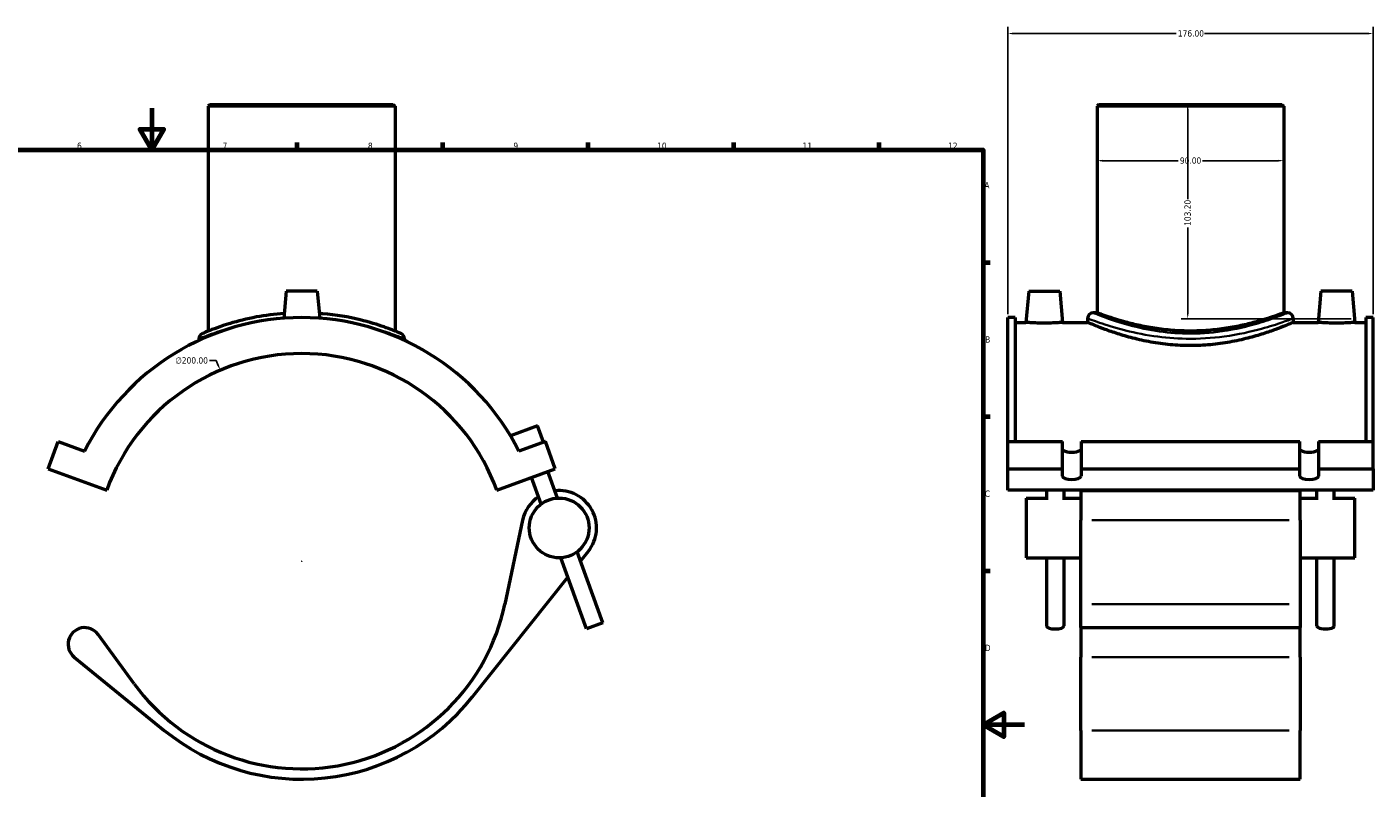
# Model space of a CAD drawing. Header units: millimetres. Extents: x -15 to 1153, y -66 to 1150.
# Tile 3 of 4: x 360 to 1009, y 267 to 633. Entities that reach past the tile are written whole.
import ezdxf

# ---------------------------------------------------------------- set-up
doc = ezdxf.new("R2010")
doc.units = ezdxf.units.MM
for name, color, linetype, lineweight in [('Border (ANSI)', 7, 'Continuous', 70), ('Dimension (ANSI)', 7, 'Continuous', 25), ('Visible (ANSI)', 7, 'Continuous', 50), ('Visible Narrow (ANSI)', 7, 'Continuous', 35)]:
    doc.layers.add(name, color=color, linetype=linetype, lineweight=lineweight)
doc.styles.add('Note Text (ANSI)', font='tahoma.ttf')
doc.dimstyles.new('Default - mm (ANSI)', dxfattribs={"dimtxt": 3.048, "dimasz": 2.5, "dimexe": 3.175, "dimexo": 1.6002, "dimgap": 0.8, "dimtad": 0, "dimtoh": 1, "dimrnd": 1e-08, "dimzin": 4, "dimdsep": 46, "dimtxsty": 'Note Text (ANSI)', "dimcen": 0.09, "dimdle": 10, "dimclrd": 256, "dimclre": 256, "dimclrt": 256, "dimadec": 1, "dimazin": 1, "dimtfac": 1, "dimtofl": 0, "dimtmove": 0, "dimatfit": 3, "dimfxl": 1, "dimtolj": 1, "dimtzin": 4, "dimlwd": -1, "dimlwe": -1, "dimarcsym": 0})

# ---------------------------------------------------------------- blocks, each defined once
blk = doc.blocks.new('Borders Default Border')
at = {"layer": 'Border (ANSI)'}
for p, q in [((490.58, 574), (490.58, 577.45)), ((560.67, 574), (560.67, 577.45)), ((630.75, 574), (630.75, 577.45)), ((700.83, 574), (700.83, 577.45)), ((770.92, 574), (770.92, 577.45)), ((821, 519.75), (824.45, 519.75)), ((821, 445.5), (824.45, 445.5)), ((821, 371.25), (824.45, 371.25))]:
    blk.add_line(p, q, dxfattribs=at)
at = {"layer": 'Border (ANSI)', "flags": 128}
for points in [[(420.5, 594), (420.5, 574), (414.73, 584), (426.27, 584), (420.5, 574)], [(20, 20), (20, 574), (821, 574), (821, 20), (20, 20)], [(841, 297), (821, 297), (831, 302.77), (831, 291.23), (821, 297)]]:
    blk.add_lwpolyline(points, dxfattribs=at)
at = {"layer": 'Border (ANSI)', "attachment_point": 7, "style": 'Note Text (ANSI)'}
for s, insert, char_height in [('6', (384.49, 574.34), 3.05), ('7', (454.6, 574.4), 3.05), ('8', (524.63, 574.33), 3.05), ('9', (594.7, 574.34), 3.05), ('10', (663.96, 574.34), 3.048), ('11', (734.04, 574.4), 3.048), ('12', (804.13, 574.4), 3.048), ('A', (821.63, 555.35), 3.05), ('B', (821.99, 481.1), 3.05), ('C', (821.8, 406.8), 3.05), ('D', (821.81, 332.6), 3.05)]:
    blk.add_mtext(s, dxfattribs=dict(at, insert=insert, char_height=char_height))
blk = doc.blocks.new('*D6')
at = {"layer": 'Defpoints', "color": 0, "transparency": 16777216}
for p in [(1008.87, 629.98), (832.87, 493.16), (1008.87, 493.16)]:
    blk.add_point(p, dxfattribs=at)
at = {"layer": 'Dimension (ANSI)', "transparency": 16777216}
for p, q in [((832.87, 494.77), (832.87, 633.15)), ((835.37, 629.98), (914.03, 629.98)), ((1006.37, 629.98), (927.71, 629.98)), ((1008.87, 494.77), (1008.87, 633.15))]:
    blk.add_line(p, q, dxfattribs=at)
for points in [[(835.37, 630.4), (835.37, 629.56), (832.87, 629.98)], [(1006.37, 630.4), (1006.37, 629.56), (1008.87, 629.98)]]:
    blk.add_solid(points, dxfattribs=at)
at = {"layer": 'Dimension (ANSI)', "transparency": 16777216, "insert": (914.83, 631.57), "char_height": 3.048, "attachment_point": 1, "style": 'Note Text (ANSI)'}
blk.add_mtext('\\A1;176.00', dxfattribs=at)
blk = doc.blocks.new('*D7')
at = {"layer": 'Defpoints', "color": 0, "transparency": 16777216}
for p in [(920.87, 595.86), (919.56, 492.66), (999.92, 492.66)]:
    blk.add_point(p, dxfattribs=at)
at = {"layer": 'Dimension (ANSI)', "transparency": 16777216}
for p, q in [((919.56, 593.36), (919.56, 550.2)), ((919.56, 495.16), (919.56, 536.53)), ((998.32, 492.66), (916.39, 492.66))]:
    blk.add_line(p, q, dxfattribs=at)
for points in [[(919.15, 593.36), (919.98, 593.36), (919.56, 595.86)], [(919.15, 495.16), (919.98, 495.16), (919.56, 492.66)]]:
    blk.add_solid(points, dxfattribs=at)
at = {"layer": 'Dimension (ANSI)', "transparency": 16777216, "insert": (917.98, 537.33), "char_height": 3.048, "attachment_point": 1, "rotation": 90, "style": 'Note Text (ANSI)'}
blk.add_mtext('\\A1;103.20', dxfattribs=at)
blk = doc.blocks.new('*D8')
at = {"layer": 'Defpoints', "color": 0, "transparency": 16777216}
for p in [(453.51, 467.85), (531.98, 283.88)]:
    blk.add_point(p, dxfattribs=at)
at = {"layer": 'Dimension (ANSI)', "transparency": 16777216}
for p, q in [((448.33, 472.44), (451.55, 472.44)), ((451.55, 472.44), (452.53, 470.15)), ((492.66, 375.86), (492.84, 375.86)), ((492.75, 375.77), (492.75, 375.95))]:
    blk.add_line(p, q, dxfattribs=at)
blk.add_solid([(452.91, 470.31), (452.15, 469.98), (453.51, 467.85)], dxfattribs=at)
at = {"layer": 'Dimension (ANSI)', "transparency": 16777216, "insert": (431.85, 474.09), "char_height": 3.048, "attachment_point": 1, "style": 'Note Text (ANSI)'}
blk.add_mtext('\\A1;∅200.00', dxfattribs=at)
blk = doc.blocks.new('*D9')
at = {"layer": 'Defpoints', "color": 0, "transparency": 16777216}
for p in [(875.87, 568.75), (875.87, 568.75), (965.87, 568.75)]:
    blk.add_point(p, dxfattribs=at)
at = {"layer": 'Dimension (ANSI)', "transparency": 16777216}
for p, q in [((878.37, 568.75), (915.01, 568.75)), ((963.37, 568.75), (926.72, 568.75))]:
    blk.add_line(p, q, dxfattribs=at)
for points in [[(878.37, 569.17), (878.37, 568.34), (875.87, 568.75)], [(963.37, 569.17), (963.37, 568.34), (965.87, 568.75)]]:
    blk.add_solid(points, dxfattribs=at)
at = {"layer": 'Dimension (ANSI)', "transparency": 16777216, "insert": (915.81, 570.34), "char_height": 3.048, "attachment_point": 1, "style": 'Note Text (ANSI)'}
blk.add_mtext('\\A1;90.00', dxfattribs=at)

msp = doc.modelspace()

# ---------------------------------------------------------------- linework, layer by layer
at = {"layer": 'Visible (ANSI)'}
for p, q in [((448.648, 595.865), (447.748, 594.965)), ((537.748, 594.965), (447.748, 594.965)), ((447.748, 594.965), (447.748, 486.676)), ((448.648, 595.865), (536.848, 595.865)), ((536.848, 595.865), (537.748, 594.965)), ((537.748, 594.965), (537.748, 486.676)), ((876.766, 595.865), (875.866, 594.965)), ((965.866, 594.965), (875.866, 594.965)), ((875.866, 594.965), (875.866, 495.465)), ((876.766, 595.865), (964.966, 595.865)), ((964.966, 595.865), (965.866, 594.965)), ((965.866, 594.965), (965.866, 495.465)), ((485.248, 505.865), (484.109, 492.846)), ((500.248, 505.865), (485.248, 505.865)), ((500.248, 505.865), (501.386, 492.846)), ((842.966, 505.865), (841.654, 490.865)), ((842.966, 505.865), (857.966, 505.865)), ((857.966, 505.865), (859.279, 490.865)), ((983.766, 505.865), (982.454, 490.865)), ((998.766, 505.865), (983.766, 505.865)), ((998.766, 505.865), (1000.079, 490.865)), ((832.866, 433.483), (832.866, 493.165)), ((836.386, 493.165), (832.866, 493.165)), ((836.386, 493.165), (836.386, 433.483)), ((875.866, 495.465), (874.066, 495.465)), ((967.666, 495.465), (965.866, 495.465)), ((1005.346, 493.165), (1005.346, 433.483)), ((1008.866, 493.165), (1005.346, 493.165)), ((1008.866, 433.483), (1008.866, 493.165)), ((836.386, 490.865), (841.654, 490.865)), ((859.279, 490.865), (871.366, 490.865)), ((871.366, 492.765), (871.366, 490.865)), ((970.366, 492.765), (970.366, 490.865)), ((970.366, 490.865), (982.454, 490.865)), ((1000.079, 490.865), (1005.346, 490.865)), ((443.248, 482.988), (443.248, 482.209)), ((542.248, 482.988), (542.248, 482.209)), ((606.307, 441.035), (593.284, 436.295)), ((609.18, 433.141), (606.307, 441.035)), ((370.587, 420.327), (375.376, 433.483)), ((375.376, 433.483), (388.098, 428.853)), ((610.119, 433.483), (597.397, 428.853)), ((614.908, 420.327), (610.119, 433.483)), ((832.866, 433.483), (859.166, 433.483)), ((832.866, 420.327), (832.866, 433.483)), ((859.166, 420.327), (859.166, 433.483)), ((868.166, 433.483), (973.566, 433.483)), ((868.166, 433.483), (868.166, 420.327)), ((973.566, 420.327), (973.566, 433.483)), ((982.566, 433.483), (1008.866, 433.483)), ((982.566, 433.483), (982.566, 420.327)), ((1008.866, 420.327), (1008.866, 433.483)), ((370.587, 420.327), (398.778, 410.067)), ((586.717, 410.067), (614.908, 420.327)), ((608.09, 403.389), (603.443, 416.155)), ((615.983, 406.262), (611.337, 419.028)), ((832.866, 420.327), (859.166, 420.327)), ((832.866, 410.067), (832.866, 420.327)), ((859.166, 416.736), (859.166, 420.327)), ((868.166, 420.327), (973.566, 420.327)), ((868.166, 420.327), (868.166, 416.736)), ((973.566, 416.736), (973.566, 420.327)), ((982.566, 420.327), (1008.866, 420.327)), ((982.566, 420.327), (982.566, 416.736)), ((1008.866, 420.327), (1008.866, 410.067)), ((1008.866, 410.067), (832.866, 410.067)), ((851.546, 410.067), (851.546, 405.413)), ((859.946, 410.067), (859.946, 405.413)), ((868.066, 409.882), (868.066, 395.607)), ((868.066, 409.882), (973.666, 409.882)), ((973.666, 395.607), (973.666, 409.882)), ((981.786, 405.413), (981.786, 410.067)), ((990.186, 405.413), (990.186, 410.067)), ((841.666, 406.282), (841.666, 377.482)), ((841.666, 406.282), (851.546, 406.282)), ((859.946, 406.282), (868.066, 406.282)), ((973.666, 406.282), (981.786, 406.282)), ((990.186, 406.282), (1000.066, 406.282)), ((1000.066, 377.482), (1000.066, 406.282)), ((599.137, 395.607), (590.582, 355.168)), ((868.066, 355.168), (868.066, 395.607)), ((973.666, 395.607), (973.666, 355.168)), ((629.984, 343.235), (617.512, 377.502)), ((637.877, 346.108), (625.405, 380.375)), ((627.032, 375.905), (630.825, 380.665)), ((841.666, 377.482), (868.066, 377.482)), ((851.546, 377.482), (851.546, 344.671)), ((859.946, 377.482), (859.946, 344.671)), ((973.666, 377.482), (1000.066, 377.482)), ((981.786, 344.671), (981.786, 377.482)), ((990.186, 344.671), (990.186, 377.482)), ((574.868, 310.434), (620.896, 368.203)), ((868.066, 343.865), (868.066, 355.168)), ((973.666, 355.168), (973.666, 343.865)), ((637.877, 346.108), (629.984, 343.235)), ((868.066, 343.865), (868.066, 329.659)), ((868.066, 343.865), (973.666, 343.865)), ((973.666, 329.659), (973.666, 343.865)), ((412.028, 316.836), (394.66, 340.587)), ((383.154, 329.659), (426.492, 294.408)), ((868.066, 294.408), (868.066, 329.659)), ((973.666, 329.659), (973.666, 294.408)), ((868.066, 294.408), (868.066, 270.865)), ((973.666, 270.865), (973.666, 294.408)), ((868.066, 270.865), (973.666, 270.865))]:
    msp.add_line(p, q, dxfattribs=at)
msp.add_circle((616.748, 391.882), 14.4, dxfattribs=at)
for centre, radius, start, end in [((492.748, 375.865), 117.3, 26.854711, 153.145289), ((874.066, 492.765), 2.7, 90, 180), ((967.666, 492.765), 2.7, 0, 90), ((445.948, 482.988), 2.7, 113.599571, 180), ((539.548, 482.988), 2.7, 0, 66.400429), ((492.748, 375.865), 100, 20, 160), ((616.748, 391.882), 18, 321.453637, 96.506601), ((616.748, 391.882), 18, 123.493399, 168.055101), ((492.748, 375.865), 100, 216.177154, 348.055101), ((388.202, 335.865), 8, 36.177154, 230.875543), ((492.748, 375.865), 105, 230.875543, 321.453637)]:
    msp.add_arc(centre, radius, start, end, dxfattribs=at)
for centre, major_axis, start_param, end_param in [((863.666, 429.892), (-4.5, 0), 0, 3.1415927), ((978.066, 429.892), (-4.5, 0), 0, 3.1415927), ((863.666, 416.736), (4.5, 0), 3.1415927, 6.2831853), ((978.066, 416.736), (4.5, 0), 3.1415927, 6.2831853), ((855.746, 344.671), (4.2, 0), 3.1415927, 6.2831853), ((985.986, 344.671), (-4.2, 0), 0, 3.1415927)]:
    msp.add_ellipse(centre, major_axis=major_axis, ratio=0.3420201, start_param=start_param, end_param=end_param, dxfattribs=at)
for points, knots in [([(484.312, 495.166), (479.668, 494.836), (475.166, 494.241), (466.23, 492.589), (461.901, 491.483), (453.476, 488.942), (449.796, 487.513), (445.778, 485.872), (444.87, 485.467), (444.867, 485.463)], [23.5183485, 23.5183485, 23.5183485, 23.5183485, 24.9294619, 24.9294619, 26.5498801, 26.5498801, 28.6352615, 28.6352615, 30.2327204, 30.2327204, 30.2327204, 30.2327204]), ([(540.628, 485.462), (540.628, 485.462), (540.047, 485.721), (537.533, 486.773), (535.328, 487.67), (529.319, 489.785), (525.396, 491.016), (515.516, 493.407), (509.298, 494.498), (502.211, 495.091), (501.698, 495.13), (501.183, 495.167)], [15.1163788, 15.1163788, 15.1163788, 15.1163788, 16.3954773, 16.3954773, 17.9640231, 17.9640231, 19.6622957, 19.6622957, 21.6745113, 21.6745113, 21.830789, 21.830789, 21.830789, 21.830789]), ([(920.866, 486.676), (918.009, 486.676), (915.065, 486.79), (909.228, 487.248), (906.334, 487.592), (900.801, 488.445), (898.155, 488.955), (893.27, 490.036), (891.029, 490.607), (887.065, 491.701), (885.201, 492.264), (881.907, 493.315), (880.476, 493.803), (878.171, 494.612), (877.295, 494.933), (876.142, 495.36), (875.866, 495.465), (875.866, 495.465)], [0, 0, 0, 0, 0.8570966, 0.8570966, 1.7141931, 1.7141931, 2.5712897, 2.5712897, 3.4283863, 3.4283863, 4.284817, 4.284817, 5.1412478, 5.1412478, 5.9976785, 5.9976785, 6.8541093, 6.8541093, 6.8541093, 6.8541093]), ([(965.866, 495.465), (965.866, 495.465), (965.59, 495.36), (964.438, 494.933), (963.561, 494.612), (961.256, 493.803), (959.825, 493.315), (956.531, 492.264), (954.667, 491.701), (950.703, 490.607), (948.463, 490.036), (943.577, 488.955), (940.932, 488.445), (935.398, 487.592), (932.505, 487.248), (926.668, 486.79), (923.723, 486.676), (920.866, 486.676)], [20.5623279, 20.5623279, 20.5623279, 20.5623279, 21.4187586, 21.4187586, 22.2751894, 22.2751894, 23.1316202, 23.1316202, 23.9880509, 23.9880509, 24.8451475, 24.8451475, 25.7022441, 25.7022441, 26.5593406, 26.5593406, 27.4164372, 27.4164372, 27.4164372, 27.4164372]), ([(859.279, 490.865), (859.279, 490.865), (859.059, 490.847), (858.163, 490.783), (857.488, 490.738), (855.926, 490.653), (854.935, 490.607), (852.76, 490.542), (851.576, 490.524), (849.357, 490.524), (848.175, 490.542), (846.001, 490.607), (845.01, 490.652), (843.448, 490.738), (842.771, 490.783), (841.874, 490.847), (841.654, 490.865), (841.654, 490.865)], [1.3306043, 1.3306043, 1.3306043, 1.3306043, 1.6628331, 1.6628331, 1.9950618, 1.9950618, 2.3281353, 2.3281353, 2.6612087, 2.6612087, 2.9939883, 2.9939883, 3.3267679, 3.3267679, 3.6592902, 3.6592902, 3.9918126, 3.9918126, 3.9918126, 3.9918126]), ([(970.366, 490.865), (970.366, 490.865), (970.061, 490.732), (968.788, 490.193), (967.821, 489.786), (965.282, 488.764), (963.708, 488.147), (960.087, 486.816), (958.041, 486.103), (953.692, 484.713), (951.233, 483.986), (945.869, 482.604), (942.964, 481.95), (936.882, 480.852), (933.699, 480.408), (927.269, 479.814), (924.021, 479.666), (917.711, 479.666), (914.464, 479.814), (908.034, 480.408), (904.851, 480.852), (898.768, 481.95), (895.863, 482.604), (890.499, 483.986), (888.041, 484.713), (883.691, 486.103), (881.645, 486.816), (878.025, 488.147), (876.451, 488.764), (873.912, 489.786), (872.945, 490.193), (871.672, 490.732), (871.366, 490.865), (871.366, 490.865)], [7.5671921, 7.5671921, 7.5671921, 7.5671921, 8.5124316, 8.5124316, 9.4576711, 9.4576711, 10.4029106, 10.4029106, 11.34815, 11.34815, 12.2947086, 12.2947086, 13.2412671, 13.2412671, 14.1878257, 14.1878257, 15.1343842, 15.1343842, 16.0809428, 16.0809428, 17.0275013, 17.0275013, 17.9740598, 17.9740598, 18.9206184, 18.9206184, 19.8658579, 19.8658579, 20.8110974, 20.8110974, 21.7563368, 21.7563368, 22.7015763, 22.7015763, 22.7015763, 22.7015763]), ([(1000.079, 490.865), (1000.079, 490.865), (999.858, 490.847), (998.961, 490.783), (998.285, 490.738), (996.722, 490.652), (995.731, 490.607), (993.558, 490.542), (992.376, 490.524), (991.266, 490.524), (990.156, 490.524), (988.973, 490.542), (986.798, 490.607), (985.806, 490.653), (984.245, 490.738), (983.569, 490.783), (982.674, 490.847), (982.454, 490.865), (982.454, 490.865)], [3.9918126, 3.9918126, 3.9918126, 3.9918126, 4.3243349, 4.3243349, 4.6568573, 4.6568573, 4.9896369, 4.9896369, 5.3224165, 5.3224165, 5.3224165, 5.6554899, 5.6554899, 5.9885633, 5.9885633, 6.3207921, 6.3207921, 6.6530208, 6.6530208, 6.6530208, 6.6530208])]:
    msp.add_open_spline(points, degree=3, knots=knots, dxfattribs=at)
at = {"layer": 'Visible Narrow (ANSI)'}
for p, q in [((873.346, 395.607), (968.386, 395.607)), ((873.346, 355.168), (968.386, 355.168)), ((873.346, 329.659), (968.386, 329.659)), ((873.346, 294.408), (968.386, 294.408))]:
    msp.add_line(p, q, dxfattribs=at)
msp.add_arc((539.548, 482.988), 2.7, 3.320021, 63.080407, dxfattribs=at)
for points, knots in [([(967.078, 495.225), (966.302, 494.909), (964.765, 494.289), (960.184, 492.589), (957.036, 491.483), (948.463, 488.942), (942.629, 487.513), (930.721, 485.783), (924.796, 485.371), (913.892, 485.574), (908.914, 486.042), (898.908, 487.61), (893.985, 488.784), (885.016, 491.343), (881.141, 492.727), (876.624, 494.429), (875.341, 494.947), (874.654, 495.225)], [23.4303869, 23.4303869, 23.4303869, 23.4303869, 24.9294619, 24.9294619, 26.5498801, 26.5498801, 28.6352615, 28.6352615, 30.431042, 30.431042, 31.9659561, 31.9659561, 33.7300039, 33.7300039, 35.7079118, 35.7079118, 37.0351122, 37.0351122, 37.0351122, 37.0351122]), ([(443.304, 483.013), (443.53, 483.109), (444.441, 483.486), (448.343, 484.993), (452.148, 486.389), (458.371, 488.163), (459.773, 488.54), (461.246, 488.907)], [-30.0092937, -30.0092937, -30.0092937, -30.0092937, -28.6352615, -28.6352615, -26.5498801, -26.5498801, -25.9876133, -25.9876133, -25.9876133, -25.9876133]), ([(524.249, 488.907), (527.91, 487.994), (531.127, 487.022), (536.768, 485.146), (539.047, 484.27), (541.442, 483.322), (542.02, 483.083), (542.193, 483.011)], [-19.3615403, -19.3615403, -19.3615403, -19.3615403, -17.9640231, -17.9640231, -16.3954773, -16.3954773, -15.3398083, -15.3398083, -15.3398083, -15.3398083]), ([(871.988, 492.531), (872.714, 492.258), (874.072, 491.752), (878.849, 490.089), (882.948, 488.736), (892.434, 486.235), (897.642, 485.087), (908.225, 483.555), (913.49, 483.097), (925.023, 482.899), (931.29, 483.302), (943.885, 484.993), (950.055, 486.389), (959.123, 488.873), (962.453, 489.954), (967.297, 491.616), (968.923, 492.222), (969.744, 492.53)], [-37.0351122, -37.0351122, -37.0351122, -37.0351122, -35.7079118, -35.7079118, -33.7300039, -33.7300039, -31.9659561, -31.9659561, -30.431042, -30.431042, -28.6352615, -28.6352615, -26.5498801, -26.5498801, -24.9294619, -24.9294619, -23.4303869, -23.4303869, -23.4303869, -23.4303869])]:
    msp.add_open_spline(points, degree=3, knots=knots, dxfattribs=at)

# ---------------------------------------------------------------- block references
msp.add_blockref('Borders Default Border', (0, 0))

# ---------------------------------------------------------------- dimensions: what is measured, and where the dimension line sits
at = {"layer": 'Dimension (ANSI)'}
for base, p1, p2, angle, override, picture, middle in [((1008.866, 629.979), (832.866, 493.165), (1008.866, 493.165), 180, {"dimtoh": 0, "dimdec": 2, "dimtp": 0, "dimtm": 0, "dimtdec": 2, "dimatfit": 1}, '*D6', (920.866, 629.979)), ((919.563, 492.662), (920.866, 595.865), (999.921, 492.662), 90, {"dimtoh": 0, "dimdec": 2, "dimse1": 1, "dimtp": 0, "dimtm": 0, "dimtdec": 2, "dimatfit": 1}, '*D7', (919.563, 543.365)), ((875.866, 568.754), (965.866, 568.754), (875.866, 568.754), 180, {"dimtoh": 0, "dimdec": 2, "dimse1": 1, "dimse2": 1, "dimtp": 0, "dimtm": 0, "dimtdec": 2, "dimatfit": 1}, '*D9', (920.866, 568.754))]:
    dim = msp.add_linear_dim(base=base, p1=p1, p2=p2, angle=angle, dimstyle='Default - mm (ANSI)', override=override, dxfattribs=at)
    dim.commit()
    dim.dimension.update_dxf_attribs({"geometry": picture, "text_midpoint": middle, "dimtype": 160})
dim = msp.add_diameter_dim_2p(p1=(531.984, 283.884), p2=(453.511, 467.846), dimstyle='Default - mm (ANSI)', override={"dimtih": 1, "dimdec": 2, "dimlfac": 1, "dimtp": 0, "dimtm": 0, "dimtdec": 2}, dxfattribs=at)
dim.commit()
dim.dimension.update_dxf_attribs({"geometry": '*D8', "text_midpoint": (439.688, 472.445), "dimtype": 163})

doc.saveas('drawing.dxf')
